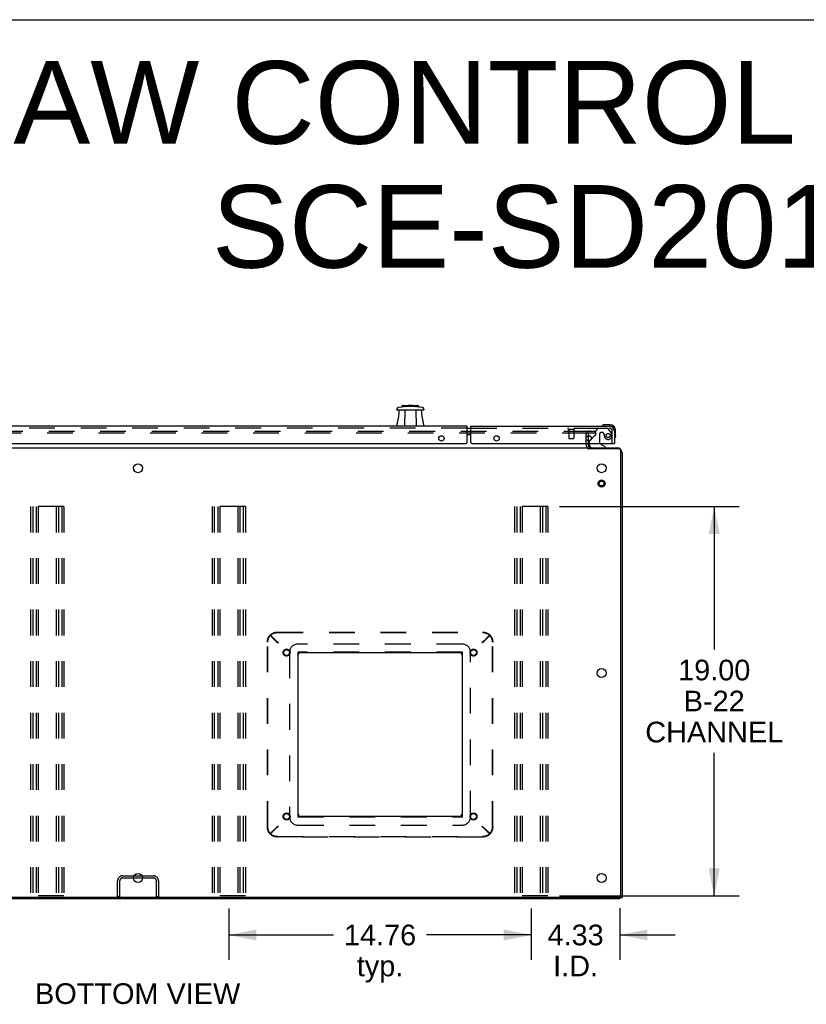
# Model space of a CAD drawing. Header units: inches. Extents: x 0 to 229, y 0 to 148.
# Tile 47 of 47: x 142 to 181, y 100 to 148. Entities that reach past the tile are written whole.
import ezdxf

# ---------------------------------------------------------------- set-up
doc = ezdxf.new("R2010")
doc.units = ezdxf.units.IN
doc.header["$LTSCALE"] = 12.571402
doc.header["$MEASUREMENT"] = 0
doc.linetypes.add('HIDDEN', pattern=[0.2, 0.1, -0.1])
doc.layers.get('0').update_dxf_attribs({"linetype": 'CONTINUOUS'})
for name, color, linetype in [('DEFAULT_2', 8, 'HIDDEN'), ('DIMENSIONS', 7, 'CONTINUOUS'), ('MASTER_DOOR_ASSEMBLY', 7, 'CONTINUOUS'), ('SLAVE_DOOR_ASSEMBLY', 7, 'CONTINUOUS')]:
    doc.layers.add(name, color=color, linetype=linetype)
doc.styles.get("Standard").update_dxf_attribs({"font": 'arial.ttf'})
doc.dimstyles.new('DIMSTYLE_1', dxfattribs={"dimtxt": 1.008401, "dimasz": 1.344535, "dimexe": 0.09, "dimexo": 0.07, "dimgap": 0.0375, "dimtad": 0, "dimtih": 1, "dimtoh": 1, "dimzin": 4, "dimdsep": 46, "dimtxsty": 'Standard', "dimblk": '_FILLED', "dimblk1": '_FILLED', "dimblk2": '_FILLED', "dimcen": 0.09, "dimazin": 1, "dimtfac": 1, "dimtdec": 3, "dimtofl": 0, "dimtmove": 0, "dimatfit": 3, "dimldrblk": '_FILLED', "dimfxl": 0, "dimtolj": 1, "dimtzin": 4, "dimarcsym": 0})

# ---------------------------------------------------------------- blocks, each defined once
blk = doc.blocks.new('_FILLED')
at = {"color": 0, "linetype": 'ByBlock'}
blk.add_solid([(0, 0), (-1, 0.2), (-1, -0.2)], dxfattribs=at)
blk = doc.blocks.new('*D7')
at = {"layer": 'DIMENSIONS', "color": 2, "linetype": 'Continuous'}
for p, q in [((168.766, 124.135), (177.526, 124.135)), ((176.316, 124.135), (176.316, 117.167)), ((176.316, 105.135), (176.316, 112.125)), ((168.766, 105.135), (177.526, 105.135))]:
    blk.add_line(p, q, dxfattribs=at)
at = {"layer": 'DIMENSIONS', "color": 2, "linetype": 'Continuous', "xscale": 1.3445349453, "yscale": 1.3445349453, "zscale": 1.3445349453}
for p, rotation in [((176.316, 124.135), 90), ((176.316, 105.135), 270)]:
    blk.add_blockref('_FILLED', p, dxfattribs=dict(at, rotation=rotation))
at = {"layer": 'DIMENSIONS', "color": 2, "linetype": 'Continuous', "insert": (176.316, 116.663), "char_height": 1.0084, "width": 6.72143, "attachment_point": 2, "line_spacing_factor": 0.9}
blk.add_mtext('19.00\\PB-22\\PCHANNEL', dxfattribs=at)
blk = doc.blocks.new('*D19')
at = {"layer": 'DIMENSIONS', "color": 2, "linetype": 'Continuous'}
for p, q in [((167.388, 104.515), (167.388, 102.018)), ((171.713, 104.54), (171.713, 102.018)), ((167.388, 103.228), (164.698, 103.228)), ((171.713, 103.228), (174.402, 103.228))]:
    blk.add_line(p, q, dxfattribs=at)
at = {"layer": 'DIMENSIONS', "color": 2, "linetype": 'Continuous', "xscale": 1.3445349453, "yscale": 1.3445349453, "zscale": 1.3445349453}
blk.add_blockref('_FILLED', (167.388, 103.228), dxfattribs=at)
at = {"layer": 'DIMENSIONS', "color": 2, "linetype": 'Continuous', "xscale": 1.3445349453, "yscale": 1.3445349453, "zscale": 1.3445349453, "rotation": 180}
blk.add_blockref('_FILLED', (171.713, 103.228), dxfattribs=at)
at = {"layer": 'DIMENSIONS', "color": 2, "linetype": 'Continuous', "insert": (169.55, 103.733), "char_height": 1.0084, "width": 2.7403, "attachment_point": 2, "line_spacing_factor": 0.9}
blk.add_mtext('4.33\\PI.D.', dxfattribs=at)
blk = doc.blocks.new('*D20')
at = {"layer": 'DIMENSIONS', "color": 2, "linetype": 'Continuous'}
for p, q in [((152.624, 104.515), (152.624, 102.018)), ((167.388, 104.515), (167.388, 102.018)), ((152.624, 103.228), (157.74, 103.228)), ((167.388, 103.228), (162.272, 103.228))]:
    blk.add_line(p, q, dxfattribs=at)
at = {"layer": 'DIMENSIONS', "color": 2, "linetype": 'Continuous', "xscale": 1.3445349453, "yscale": 1.3445349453, "zscale": 1.3445349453, "rotation": 180}
blk.add_blockref('_FILLED', (152.624, 103.228), dxfattribs=at)
at = {"layer": 'DIMENSIONS', "color": 2, "linetype": 'Continuous', "xscale": 1.3445349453, "yscale": 1.3445349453, "zscale": 1.3445349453}
blk.add_blockref('_FILLED', (167.388, 103.228), dxfattribs=at)
at = {"layer": 'DIMENSIONS', "color": 2, "linetype": 'Continuous', "insert": (160.006, 103.733), "char_height": 1.0084, "width": 3.52378, "attachment_point": 2, "line_spacing_factor": 0.9}
blk.add_mtext('14.76\\Ptyp.', dxfattribs=at)

msp = doc.modelspace()

# ---------------------------------------------------------------- linework, layer by layer
at = {"color": 7, "linetype": 'Continuous'}
for p, q in [((0, 147.899), (228.571, 147.899)), ((170.171, 126.964), (170.171, 127.01)), ((147.976, 106.01), (148.414, 106.01)), ((171.713, 105.083), (171.713, 105.01)), ((171.713, 105.062), (171.817, 105.062))]:
    msp.add_line(p, q, dxfattribs=at)
at = {"color": 3, "linetype": 'Continuous'}
for p, q in [((170.067, 127.419), (170.067, 127.509)), ((170.171, 127.595), (170.171, 127.333)), ((126.25, 127.01), (170.14, 127.01)), ((170.067, 127.153), (170.067, 127.214)), ((170.171, 127.214), (170.171, 127.153)), ((170.171, 127.01), (171.57, 127.01)), ((171.645, 126.958), (170.19, 126.958)), ((171.765, 105.182), (171.765, 126.838)), ((171.817, 126.764), (171.817, 105.062)), ((156.006, 109.135), (156.006, 116.885)), ((156.131, 117.01), (163.881, 117.01)), ((164.006, 116.885), (164.006, 109.135)), ((163.881, 109.01), (156.131, 109.01)), ((148.002, 106.114), (148.387, 106.114)), ((124.677, 105.01), (171.713, 105.01)), ((171.645, 105.062), (124.745, 105.062))]:
    msp.add_line(p, q, dxfattribs=at)
for points in [[(170.14, 126.978), (170.141, 126.976), (170.143, 126.974), (170.144, 126.973), (170.145, 126.972), (170.146, 126.97), (170.148, 126.969), (170.149, 126.969), (170.15, 126.968), (170.15, 126.968), (170.151, 126.967), (170.152, 126.967), (170.153, 126.967), (170.154, 126.967), (170.155, 126.967), (170.156, 126.966)], [(170.156, 126.966), (170.158, 126.966), (170.159, 126.966), (170.16, 126.966), (170.161, 126.966), (170.163, 126.966), (170.164, 126.966), (170.166, 126.965), (170.168, 126.965), (170.17, 126.965), (170.171, 126.964), (170.173, 126.964), (170.175, 126.963), (170.177, 126.962), (170.179, 126.962), (170.182, 126.961), (170.184, 126.96), (170.187, 126.959), (170.19, 126.958)]]:
    msp.add_lwpolyline(points, dxfattribs=at)
for centre in [(148.195, 126.01), (170.817, 126.01), (170.817, 116.01), (148.195, 106.01), (170.817, 106.01)]:
    msp.add_circle(centre, 0.219, dxfattribs=at)
for centre, radius, start, end in [((170.313, 127.153), 0.142, 180, 270), ((171.57, 126.764), 0.246, 0, 90), ((171.645, 126.838), 0.12, 0, 90), ((156.131, 116.885), 0.125, 90, 180), ((163.881, 116.885), 0.125, 0, 90), ((156.131, 109.135), 0.125, 180, 270), ((163.881, 109.135), 0.125, 270, 360), ((171.645, 105.182), 0.12, 270, 360)]:
    msp.add_arc(centre, radius, start, end, dxfattribs=at)
at = {"layer": 'DEFAULT_2', "color": 8, "linetype": 'HIDDEN'}
for p, q in [((126.234, 127.823), (170.156, 127.823)), ((170.156, 127.719), (126.234, 127.719)), ((170.067, 127.509), (170.067, 127.649)), ((170.067, 127.214), (170.067, 127.419)), ((170.171, 127.823), (170.483, 127.823)), ((170.483, 127.719), (170.171, 127.719)), ((170.171, 127.649), (170.171, 127.595)), ((170.483, 127.823), (170.483, 127.719)), ((170.171, 127.333), (170.171, 127.214)), ((142.953, 124.135), (142.953, 105.135)), ((144.578, 124.135), (142.953, 124.135)), ((143.057, 124.135), (143.057, 105.135)), ((143.224, 124.135), (143.224, 105.135)), ((143.328, 124.135), (143.328, 105.135)), ((144.203, 124.135), (144.203, 105.135)), ((144.307, 124.135), (144.307, 105.135)), ((144.474, 124.135), (144.474, 105.135)), ((144.578, 124.135), (144.578, 105.135)), ((151.811, 124.135), (151.811, 105.135)), ((153.436, 124.135), (151.811, 124.135)), ((151.915, 124.135), (151.915, 105.135)), ((152.082, 124.135), (152.082, 105.135)), ((152.186, 124.135), (152.186, 105.135)), ((153.061, 124.135), (153.061, 105.135)), ((153.165, 124.135), (153.165, 105.135)), ((153.332, 124.135), (153.332, 105.135)), ((153.436, 124.135), (153.436, 105.135)), ((168.2, 124.135), (166.575, 124.135)), ((166.575, 124.135), (166.575, 105.135)), ((166.679, 124.135), (166.679, 105.135)), ((166.846, 124.135), (166.846, 105.135)), ((166.95, 124.135), (166.95, 105.135)), ((167.825, 124.135), (167.825, 105.135)), ((167.929, 124.135), (167.929, 105.135)), ((168.096, 124.135), (168.096, 105.135)), ((168.2, 124.135), (168.2, 105.135)), ((154.638, 117.859), (154.997, 117.522)), ((154.638, 117.859), (154.638, 117.839)), ((154.638, 117.858), (154.658, 117.858)), ((154.986, 117.51), (154.638, 117.858)), ((154.638, 117.839), (154.997, 117.502)), ((155.006, 117.51), (154.658, 117.858)), ((155.001, 118.01), (165.01, 118.01)), ((155.001, 117.991), (165.01, 117.991)), ((165.006, 117.51), (165.354, 117.858)), ((165.373, 117.859), (165.014, 117.522)), ((165.373, 117.839), (165.014, 117.502)), ((165.025, 117.51), (165.373, 117.858)), ((165.373, 117.858), (165.354, 117.858)), ((165.373, 117.859), (165.373, 117.839)), ((154.506, 108.506), (154.506, 117.515)), ((154.525, 108.506), (154.525, 117.515)), ((154.986, 117.51), (155.006, 117.51)), ((154.997, 117.522), (155.026, 117.502)), ((154.997, 117.522), (154.997, 117.502)), ((154.997, 117.502), (155.026, 117.483)), ((155.006, 117.53), (155.006, 117.51)), ((155.026, 117.502), (155.006, 117.53)), ((155.009, 117.523), (155.006, 117.53)), ((155.009, 117.507), (155.006, 117.51)), ((155.026, 117.483), (155.006, 117.51)), ((155.026, 117.49), (155.006, 117.5)), ((155.016, 117.51), (155.009, 117.523)), ((155.016, 117.5), (155.009, 117.507)), ((155.026, 117.49), (155.016, 117.51)), ((155.026, 117.49), (155.016, 117.5)), ((155.026, 117.49), (155.016, 117.5)), ((155.026, 117.502), (155.026, 117.483)), ((164.015, 117.429), (155.997, 117.429)), ((164.986, 117.502), (165.006, 117.53)), ((165.014, 117.522), (164.986, 117.502)), ((164.986, 117.483), (165.006, 117.51)), ((164.986, 117.49), (164.996, 117.51)), ((165.014, 117.502), (164.986, 117.483)), ((164.986, 117.502), (164.986, 117.483)), ((164.986, 117.49), (165.005, 117.5)), ((164.986, 117.49), (164.996, 117.5)), ((164.986, 117.49), (164.996, 117.5)), ((164.996, 117.5), (165.002, 117.507)), ((165.002, 117.507), (165.006, 117.51)), ((165.005, 117.5), (165.019, 117.507)), ((165.006, 117.53), (165.006, 117.51)), ((165.025, 117.51), (165.006, 117.51)), ((165.014, 117.522), (165.014, 117.502)), ((165.019, 117.507), (165.025, 117.51)), ((165.486, 108.506), (165.486, 117.515)), ((165.506, 108.506), (165.506, 117.515)), ((155.587, 117.019), (155.587, 109.001)), ((155.987, 117.019), (155.987, 109.001)), ((164.015, 117.029), (155.997, 117.029)), ((164.025, 109.001), (164.025, 117.019)), ((164.425, 109.001), (164.425, 117.019)), ((155.997, 108.991), (164.015, 108.991)), ((154.997, 108.518), (154.638, 108.181)), ((154.638, 108.162), (154.986, 108.51)), ((154.997, 108.499), (154.638, 108.162)), ((154.638, 108.162), (154.638, 108.181)), ((154.638, 108.162), (154.658, 108.162)), ((154.658, 108.162), (155.006, 108.51)), ((154.993, 108.513), (154.986, 108.51)), ((154.986, 108.51), (155.006, 108.51)), ((155.006, 108.52), (154.993, 108.513)), ((155.026, 108.537), (154.997, 108.518)), ((154.997, 108.499), (154.997, 108.518)), ((155.026, 108.518), (154.997, 108.499)), ((155.006, 108.51), (155.026, 108.537)), ((155.026, 108.53), (155.006, 108.52)), ((155.006, 108.491), (155.026, 108.518)), ((155.009, 108.513), (155.006, 108.51)), ((155.006, 108.491), (155.006, 108.51)), ((155.016, 108.52), (155.009, 108.513)), ((155.026, 108.53), (155.016, 108.51)), ((155.026, 108.53), (155.016, 108.52)), ((155.026, 108.53), (155.016, 108.52)), ((155.026, 108.518), (155.026, 108.537)), ((155.997, 108.591), (164.015, 108.591)), ((164.986, 108.537), (165.014, 108.518)), ((165.006, 108.51), (164.986, 108.537)), ((164.986, 108.537), (164.986, 108.518)), ((164.986, 108.53), (165.005, 108.52)), ((164.986, 108.53), (164.996, 108.52)), ((164.986, 108.53), (164.996, 108.52)), ((164.986, 108.53), (164.996, 108.51)), ((164.986, 108.518), (165.014, 108.499)), ((165.006, 108.491), (164.986, 108.518)), ((164.996, 108.52), (165.002, 108.513)), ((164.996, 108.51), (165.002, 108.497)), ((165.002, 108.513), (165.006, 108.51)), ((165.002, 108.497), (165.006, 108.491)), ((165.025, 108.51), (165.006, 108.51)), ((165.354, 108.162), (165.006, 108.51)), ((165.006, 108.51), (165.006, 108.491)), ((165.014, 108.518), (165.373, 108.181)), ((165.014, 108.518), (165.014, 108.499)), ((165.014, 108.499), (165.373, 108.162)), ((165.373, 108.162), (165.025, 108.51)), ((165.373, 108.162), (165.354, 108.162)), ((165.373, 108.162), (165.373, 108.181)), ((155.001, 108.03), (165.01, 108.03)), ((165.01, 108.01), (155.001, 108.01)), ((147.195, 105.114), (147.195, 105.868)), ((147.299, 105.114), (147.299, 105.868)), ((147.441, 106.114), (148.002, 106.114)), ((147.441, 106.01), (147.976, 106.01)), ((148.387, 106.114), (148.948, 106.114)), ((148.414, 106.01), (148.948, 106.01)), ((149.091, 105.114), (149.091, 105.868)), ((149.195, 105.868), (149.195, 105.114)), ((144.578, 105.135), (142.953, 105.135)), ((147.299, 105.114), (147.195, 105.114)), ((149.091, 105.114), (149.195, 105.114)), ((153.436, 105.135), (151.811, 105.135)), ((168.2, 105.135), (166.575, 105.135))]:
    msp.add_line(p, q, dxfattribs=at)
for points in [[(154.506, 117.515), (154.506, 117.532), (154.507, 117.549), (154.508, 117.566), (154.51, 117.583), (154.513, 117.6), (154.516, 117.617), (154.52, 117.634), (154.524, 117.651), (154.529, 117.667), (154.534, 117.683), (154.54, 117.699), (154.546, 117.715), (154.553, 117.731), (154.561, 117.746), (154.569, 117.762), (154.577, 117.776), (154.586, 117.791), (154.596, 117.805), (154.606, 117.819), (154.616, 117.832), (154.627, 117.845), (154.638, 117.858)], [(154.525, 117.515), (154.525, 117.532), (154.526, 117.549), (154.528, 117.566), (154.53, 117.583), (154.532, 117.6), (154.535, 117.617), (154.539, 117.634), (154.543, 117.651), (154.548, 117.667), (154.554, 117.683), (154.559, 117.699), (154.566, 117.715), (154.573, 117.731), (154.58, 117.746), (154.588, 117.762), (154.597, 117.776), (154.606, 117.791), (154.615, 117.805), (154.625, 117.819), (154.635, 117.832), (154.646, 117.845), (154.658, 117.858)], [(154.638, 117.859), (154.65, 117.87), (154.662, 117.882), (154.675, 117.893), (154.688, 117.903), (154.701, 117.913), (154.715, 117.923), (154.729, 117.932), (154.743, 117.941), (154.758, 117.949), (154.773, 117.957), (154.788, 117.964), (154.803, 117.971), (154.819, 117.977), (154.835, 117.983), (154.851, 117.988), (154.867, 117.992), (154.884, 117.997), (154.9, 118), (154.917, 118.003), (154.934, 118.006), (154.95, 118.008), (154.967, 118.009), (154.984, 118.01), (155.001, 118.01)], [(154.638, 117.839), (154.65, 117.851), (154.662, 117.862), (154.675, 117.873), (154.688, 117.884), (154.701, 117.894), (154.715, 117.903), (154.729, 117.912), (154.743, 117.921), (154.758, 117.929), (154.773, 117.937), (154.788, 117.944), (154.803, 117.951), (154.819, 117.957), (154.835, 117.963), (154.851, 117.968), (154.867, 117.973), (154.884, 117.977), (154.9, 117.981), (154.917, 117.984), (154.934, 117.986), (154.95, 117.988), (154.967, 117.989), (154.984, 117.99), (155.001, 117.991)], [(165.01, 118.01), (165.027, 118.01), (165.044, 118.009), (165.061, 118.008), (165.078, 118.006), (165.094, 118.003), (165.111, 118), (165.128, 117.997), (165.144, 117.992), (165.16, 117.988), (165.176, 117.983), (165.192, 117.977), (165.208, 117.971), (165.223, 117.964), (165.238, 117.957), (165.253, 117.949), (165.268, 117.941), (165.282, 117.932), (165.296, 117.923), (165.31, 117.913), (165.324, 117.903), (165.337, 117.893), (165.349, 117.882), (165.361, 117.87), (165.373, 117.859)], [(165.01, 117.991), (165.027, 117.99), (165.044, 117.989), (165.061, 117.988), (165.078, 117.986), (165.094, 117.984), (165.111, 117.981), (165.128, 117.977), (165.144, 117.973), (165.16, 117.968), (165.176, 117.963), (165.192, 117.957), (165.208, 117.951), (165.223, 117.944), (165.238, 117.937), (165.253, 117.929), (165.268, 117.921), (165.282, 117.912), (165.296, 117.903), (165.31, 117.894), (165.324, 117.884), (165.337, 117.873), (165.349, 117.862), (165.361, 117.851), (165.373, 117.839)], [(165.354, 117.858), (165.365, 117.845), (165.376, 117.832), (165.386, 117.819), (165.396, 117.805), (165.405, 117.791), (165.414, 117.776), (165.423, 117.762), (165.431, 117.746), (165.438, 117.731), (165.445, 117.715), (165.452, 117.699), (165.458, 117.683), (165.463, 117.667), (165.468, 117.651), (165.472, 117.634), (165.476, 117.617), (165.479, 117.6), (165.482, 117.583), (165.484, 117.566), (165.485, 117.549), (165.486, 117.532), (165.486, 117.515)], [(165.373, 117.858), (165.384, 117.845), (165.395, 117.832), (165.406, 117.819), (165.416, 117.805), (165.425, 117.791), (165.434, 117.776), (165.442, 117.762), (165.45, 117.746), (165.458, 117.731), (165.465, 117.715), (165.471, 117.699), (165.477, 117.683), (165.483, 117.667), (165.487, 117.651), (165.492, 117.634), (165.495, 117.617), (165.498, 117.6), (165.501, 117.583), (165.503, 117.566), (165.504, 117.549), (165.505, 117.532), (165.506, 117.515)], [(155.006, 117.5), (154.993, 117.507), (154.986, 117.51)], [(155.016, 117.5), (155.009, 117.507), (155.006, 117.51)], [(164.996, 117.51), (165.002, 117.523), (165.006, 117.53)], [(164.996, 117.5), (165.002, 117.507), (165.006, 117.51)], [(154.638, 108.162), (154.627, 108.175), (154.616, 108.188), (154.606, 108.201), (154.596, 108.215), (154.586, 108.229), (154.577, 108.244), (154.569, 108.259), (154.561, 108.274), (154.553, 108.289), (154.546, 108.305), (154.54, 108.321), (154.534, 108.337), (154.529, 108.353), (154.524, 108.37), (154.52, 108.386), (154.516, 108.403), (154.513, 108.42), (154.51, 108.437), (154.508, 108.454), (154.507, 108.471), (154.506, 108.488), (154.506, 108.506)], [(154.658, 108.162), (154.646, 108.175), (154.635, 108.188), (154.625, 108.201), (154.615, 108.215), (154.606, 108.229), (154.597, 108.244), (154.588, 108.259), (154.58, 108.274), (154.573, 108.289), (154.566, 108.305), (154.559, 108.321), (154.554, 108.337), (154.548, 108.353), (154.543, 108.37), (154.539, 108.386), (154.535, 108.403), (154.532, 108.42), (154.53, 108.437), (154.528, 108.454), (154.526, 108.471), (154.525, 108.488), (154.525, 108.506)], [(155.001, 108.03), (154.984, 108.03), (154.967, 108.031), (154.95, 108.032), (154.934, 108.034), (154.917, 108.037), (154.9, 108.04), (154.884, 108.043), (154.867, 108.047), (154.851, 108.052), (154.835, 108.057), (154.819, 108.063), (154.803, 108.069), (154.788, 108.076), (154.773, 108.083), (154.758, 108.091), (154.743, 108.099), (154.729, 108.108), (154.715, 108.117), (154.701, 108.126), (154.688, 108.137), (154.675, 108.147), (154.662, 108.158), (154.65, 108.169), (154.638, 108.181)], [(155.001, 108.01), (154.984, 108.01), (154.967, 108.011), (154.95, 108.013), (154.934, 108.015), (154.917, 108.017), (154.9, 108.02), (154.884, 108.024), (154.867, 108.028), (154.851, 108.032), (154.835, 108.038), (154.819, 108.043), (154.803, 108.05), (154.788, 108.056), (154.773, 108.064), (154.758, 108.071), (154.743, 108.079), (154.729, 108.088), (154.715, 108.097), (154.701, 108.107), (154.688, 108.117), (154.675, 108.128), (154.662, 108.138), (154.65, 108.15), (154.638, 108.162)], [(155.016, 108.52), (155.009, 108.513), (155.006, 108.51)], [(155.016, 108.51), (155.009, 108.497), (155.006, 108.491)], [(164.996, 108.52), (165.002, 108.513), (165.006, 108.51)], [(165.005, 108.52), (165.019, 108.513), (165.025, 108.51)], [(165.373, 108.181), (165.361, 108.169), (165.349, 108.158), (165.337, 108.147), (165.324, 108.137), (165.31, 108.126), (165.296, 108.117), (165.282, 108.108), (165.268, 108.099), (165.253, 108.091), (165.238, 108.083), (165.223, 108.076), (165.208, 108.069), (165.192, 108.063), (165.176, 108.057), (165.16, 108.052), (165.144, 108.047), (165.128, 108.043), (165.111, 108.04), (165.094, 108.037), (165.078, 108.034), (165.061, 108.032), (165.044, 108.031), (165.027, 108.03), (165.01, 108.03)], [(165.373, 108.162), (165.361, 108.15), (165.349, 108.138), (165.337, 108.128), (165.324, 108.117), (165.31, 108.107), (165.296, 108.097), (165.282, 108.088), (165.268, 108.079), (165.253, 108.071), (165.238, 108.064), (165.223, 108.056), (165.208, 108.05), (165.192, 108.043), (165.176, 108.038), (165.16, 108.032), (165.144, 108.028), (165.128, 108.024), (165.111, 108.02), (165.094, 108.017), (165.078, 108.015), (165.061, 108.013), (165.044, 108.011), (165.027, 108.01), (165.01, 108.01)], [(165.486, 108.506), (165.486, 108.488), (165.485, 108.471), (165.484, 108.454), (165.482, 108.437), (165.479, 108.42), (165.476, 108.403), (165.472, 108.386), (165.468, 108.37), (165.463, 108.353), (165.458, 108.337), (165.452, 108.321), (165.445, 108.305), (165.438, 108.289), (165.431, 108.274), (165.423, 108.259), (165.414, 108.244), (165.405, 108.229), (165.396, 108.215), (165.386, 108.201), (165.376, 108.188), (165.365, 108.175), (165.354, 108.162)], [(165.506, 108.506), (165.505, 108.488), (165.504, 108.471), (165.503, 108.454), (165.501, 108.437), (165.498, 108.42), (165.495, 108.403), (165.492, 108.386), (165.487, 108.37), (165.483, 108.353), (165.477, 108.337), (165.471, 108.321), (165.465, 108.305), (165.458, 108.289), (165.45, 108.274), (165.442, 108.259), (165.434, 108.244), (165.425, 108.229), (165.416, 108.215), (165.406, 108.201), (165.395, 108.188), (165.384, 108.175), (165.373, 108.162)]]:
    msp.add_lwpolyline(points, dxfattribs=at)
for centre, radius in [((170.817, 125.26), 0.169), ((170.817, 125.26), 0.125), ((170.817, 125.26), 0.124), ((170.817, 125.26), 0.114), ((155.443, 117.01), 0.169), ((155.443, 117.01), 0.141), ((164.568, 117.01), 0.169), ((164.568, 117.01), 0.141), ((155.443, 109.01), 0.169), ((155.443, 109.01), 0.141), ((164.568, 109.01), 0.169), ((164.568, 109.01), 0.141)]:
    msp.add_circle(centre, radius, dxfattribs=at)
for centre, radius, start, end in [((170.241, 127.649), 0.174, 90, 180), ((170.241, 127.649), 0.07, 90, 180), ((170.313, 127.153), 0.246, 180, 225.7759), ((155.997, 117.019), 0.41, 90, 180), ((164.015, 117.019), 0.41, 0, 90), ((155.997, 117.019), 0.01, 90, 180), ((164.015, 117.019), 0.01, 0, 90), ((155.997, 109.001), 0.41, 180, 270), ((155.997, 109.001), 0.01, 180, 270), ((164.015, 109.001), 0.41, 270, 360), ((164.015, 109.001), 0.01, 270, 360), ((147.441, 105.868), 0.246, 90, 180), ((147.441, 105.868), 0.142, 90, 180), ((148.948, 105.868), 0.246, 0, 90), ((148.948, 105.868), 0.142, 0, 90)]:
    msp.add_arc(centre, radius, start, end, dxfattribs=at)
at = {"layer": 'MASTER_DOOR_ASSEMBLY', "color": 7, "linetype": 'Continuous'}
for p, q in [((160.824, 128.86), (160.823, 128.89)), ((160.824, 128.86), (162.143, 128.86)), ((160.942, 128.855), (162.024, 128.855)), ((161.082, 129.059), (161.061, 129.009)), ((161.109, 129.077), (161.857, 129.077)), ((161.217, 128.855), (161.204, 128.068)), ((161.373, 129.084), (161.594, 129.084)), ((161.373, 129.077), (161.373, 129.084)), ((161.39, 129.077), (161.39, 129.084)), ((161.483, 129.077), (161.483, 129.084)), ((161.576, 129.077), (161.576, 129.084)), ((161.594, 129.077), (161.594, 129.084)), ((161.749, 128.855), (161.763, 128.068)), ((161.884, 129.059), (161.905, 129.009)), ((162.144, 128.89), (162.143, 128.86)), ((160.843, 128.068), (160.847, 128.178)), ((162.119, 128.178), (162.123, 128.068)), ((164.254, 127.964), (164.344, 127.964)), ((164.344, 127.644), (164.254, 127.644))]:
    msp.add_line(p, q, dxfattribs=at)
at = {"layer": 'MASTER_DOOR_ASSEMBLY', "color": 8, "linetype": 'HIDDEN'}
msp.add_line((164.254, 127.964), (125.177, 127.964), dxfattribs=at)
at = {"layer": 'MASTER_DOOR_ASSEMBLY', "color": 3, "linetype": 'Continuous'}
for p, q in [((164.254, 128.068), (125.194, 128.068)), ((164.254, 127.277), (164.254, 128.068)), ((124.968, 127.214), (164.192, 127.214))]:
    msp.add_line(p, q, dxfattribs=at)
at = {"layer": 'MASTER_DOOR_ASSEMBLY', "color": 7, "linetype": 'Continuous'}
for points in [[(161.061, 129.009), (161.06, 129.007), (161.058, 129.003), (161.055, 128.999), (161.051, 128.996), (161.047, 128.994), (161.042, 128.992), (161.037, 128.991)], [(161.054, 128.86), (161.056, 128.86), (161.057, 128.859), (161.059, 128.858), (161.061, 128.857), (161.062, 128.856), (161.063, 128.855)], [(161.903, 128.855), (161.904, 128.856), (161.906, 128.857), (161.907, 128.858), (161.909, 128.859), (161.911, 128.86), (161.912, 128.86)], [(161.929, 128.991), (161.924, 128.992), (161.919, 128.994), (161.915, 128.996), (161.911, 128.999), (161.908, 129.003), (161.906, 129.007), (161.905, 129.009)]]:
    msp.add_lwpolyline(points, dxfattribs=at)
at = {"layer": 'MASTER_DOOR_ASSEMBLY', "color": 3, "linetype": 'Continuous'}
msp.add_circle((163.004, 127.464), 0.133, dxfattribs=at)
at = {"layer": 'MASTER_DOOR_ASSEMBLY', "color": 7, "linetype": 'Continuous'}
for centre, radius, start, end in [((160.901, 128.893), 0.0787, 98.674, 182), ((158.617, 128.855), 2.325, 344.2465, 360), ((161.483, 125.079), 3.937, 81.326, 98.674), ((161.07, 128.851), 0.00984, 30, 75), ((161.109, 129.047), 0.0295, 90, 157.5), ((161.404, 128.851), 0.00984, 30.0533, 90), ((161.563, 128.851), 0.00984, 90, 149.9467), ((161.748, 128.81), 0.197, 90, 93.019), ((161.857, 129.047), 0.0295, 22.5, 90), ((161.896, 128.851), 0.00984, 90, 150), ((164.349, 128.855), 2.325, 180, 195.7535), ((162.065, 128.893), 0.0787, 358, 81.326), ((161.044, 128.171), 0.197, 164.2465, 178), ((161.922, 128.171), 0.197, 2, 15.7535)]:
    msp.add_arc(centre, radius, start, end, dxfattribs=at)
at = {"layer": 'MASTER_DOOR_ASSEMBLY', "color": 3, "linetype": 'Continuous'}
msp.add_arc((164.192, 127.277), 0.0625, 270, 360, dxfattribs=at)
at = {"layer": 'SLAVE_DOOR_ASSEMBLY', "color": 7, "linetype": 'Continuous'}
for p, q in [((164.254, 127.964), (164.442, 127.964)), ((170.85, 128.082), (170.848, 128.082)), ((170.853, 128.083), (170.85, 128.082)), ((170.944, 128.125), (170.982, 128.128)), ((171.239, 128.128), (170.982, 128.128)), ((171.239, 128.068), (171.195, 128.068)), ((171.442, 127.822), (171.442, 127.865)), ((171.502, 127.609), (171.502, 127.865)), ((164.442, 127.644), (164.254, 127.644)), ((170.323, 127.441), (170.242, 127.36)), ((171.455, 127.473), (171.457, 127.48)), ((171.502, 127.609), (171.499, 127.571)), ((170.213, 127.214), (170.213, 127.167)), ((171, 127.049), (170.761, 127.187)), ((171, 127.01), (171, 127.049)), ((171.422, 127.214), (171.442, 127.214))]:
    msp.add_line(p, q, dxfattribs=at)
at = {"layer": 'SLAVE_DOOR_ASSEMBLY', "color": 3, "linetype": 'Continuous'}
for p, q in [((164.442, 128.068), (171.195, 128.068)), ((164.442, 127.277), (164.442, 128.068)), ((171.442, 127.822), (171.442, 127.214)), ((164.504, 127.214), (171.422, 127.214))]:
    msp.add_line(p, q, dxfattribs=at)
at = {"layer": 'SLAVE_DOOR_ASSEMBLY', "color": 8, "linetype": 'HIDDEN'}
for p, q in [((164.442, 127.964), (171.213, 127.964)), ((169.196, 127.921), (169.48, 127.921)), ((169.214, 127.921), (169.214, 127.474)), ((169.462, 127.921), (169.462, 127.474)), ((170.646, 127.943), (170.52, 127.817)), ((171.097, 127.943), (170.646, 127.943)), ((171.263, 127.765), (171.162, 127.91)), ((169.224, 127.464), (169.452, 127.464)), ((170.461, 127.58), (170.323, 127.441)), ((170.52, 127.817), (170.52, 127.638)), ((170.712, 127.653), (170.712, 127.274)), ((170.843, 127.751), (170.81, 127.751)), ((170.941, 127.664), (170.941, 127.653)), ((171.338, 127.214), (171.338, 127.822)), ((170.213, 127.29), (170.213, 127.214)), ((170.37, 127.01), (171, 127.01))]:
    msp.add_line(p, q, dxfattribs=at)
at = {"layer": 'SLAVE_DOOR_ASSEMBLY', "color": 7, "linetype": 'Continuous'}
msp.add_lwpolyline([(170.848, 128.082), (170.847, 128.081), (170.847, 128.081)], dxfattribs=at)
at = {"layer": 'SLAVE_DOOR_ASSEMBLY', "color": 3, "linetype": 'Continuous'}
for centre in [(165.692, 127.464), (170.192, 127.464)]:
    msp.add_circle(centre, 0.133, dxfattribs=at)
at = {"layer": 'SLAVE_DOOR_ASSEMBLY', "color": 8, "linetype": 'HIDDEN'}
msp.add_circle((171.138, 127.601), 0.101, dxfattribs=at)
for centre, radius, start, end in [((169.196, 127.943), 0.0215, 90, 270), ((169.48, 127.943), 0.0215, 270, 90), ((171.097, 127.864), 0.079, 35.1, 90), ((171.195, 127.822), 0.142, 0, 90), ((169.224, 127.474), 0.01, 180, 270), ((169.452, 127.474), 0.01, 270, 360), ((170.532, 127.509), 0.1, 111.6096, 135), ((170.481, 127.638), 0.039, 291.6096, 360), ((170.81, 127.653), 0.098, 90, 180), ((170.843, 127.653), 0.098, 0, 90), ((171.334, 127.664), 0.393, 181.6599, 197.9298), ((171.138, 127.601), 0.187, 197.8482, 16.8439), ((170.947, 127.544), 0.386, 16.8439, 35.1), ((170.313, 127.29), 0.1, 152.9825, 180), ((170.812, 127.274), 0.1, 180, 216.5468)]:
    msp.add_arc(centre, radius, start, end, dxfattribs=at)
at = {"layer": 'SLAVE_DOOR_ASSEMBLY', "color": 7, "linetype": 'Continuous'}
for centre, radius, start, end in [((170.862, 128.08), 0.015, 120.8899, 173.6204), ((170.862, 128.083), 0.015, 186.3796, 270), ((170.982, 127.878), 0.25, 90, 120.8899), ((171.239, 127.865), 0.263, 0, 90), ((171.239, 127.865), 0.203, 0, 90), ((170.313, 127.29), 0.1, 135, 152.9825), ((171.457, 127.488), 0.015, 180, 263.6204), ((171.453, 127.488), 0.015, 276.3796, 329.1101), ((171.252, 127.609), 0.25, 329.1101, 360), ((170.37, 127.167), 0.157, 180, 270), ((170.812, 127.274), 0.1, 216.5468, 239.908)]:
    msp.add_arc(centre, radius, start, end, dxfattribs=at)
at = {"layer": 'SLAVE_DOOR_ASSEMBLY', "color": 3, "linetype": 'Continuous'}
for centre, radius, start, end in [((171.195, 127.822), 0.246, 0, 90), ((164.504, 127.277), 0.0625, 180, 270)]:
    msp.add_arc(centre, radius, start, end, dxfattribs=at)

# ---------------------------------------------------------------- texts
at = {"layer": 'DIMENSIONS', "color": 2, "linetype": 'Continuous', "attachment_point": 2, "line_spacing_factor": 0.9}
for s, insert, char_height, width in [('SAGINAW CONTROL & ENGINEERING\\PSCE-SD201206LG', (175.601, 145.879), 4.0336, 101.87476), ('BOTTOM VIEW', (148.176, 100.871), 1.0084, 9.99404)]:
    msp.add_mtext(s, dxfattribs=dict(at, insert=insert, char_height=char_height, width=width))

# ---------------------------------------------------------------- dimensions: what is measured, and where the dimension line sits
at = {"layer": 'DIMENSIONS', "color": 2, "linetype": 'Continuous'}
for base, p1, p2, angle, text, picture, middle in [((176.316, 105.135), (168.696, 124.135), (168.696, 105.135), 270, '<>\\PB-22\\PCHANNEL\\P[]', '*D7', (176.316, 114.646)), ((152.624, 103.228), (167.388, 104.585), (152.624, 104.585), 180, '<>\\Ptyp.\\P[]', '*D20', (160.006, 102.472)), ((167.3875, 103.2284), (171.7126, 104.61), (167.3875, 104.5848), 180, '<>\\PI.D.\\P[]', '*D19', (169.5501, 102.4721))]:
    dim = msp.add_linear_dim(base=base, p1=p1, p2=p2, angle=angle, text=text, dimstyle='DIMSTYLE_1', dxfattribs=at)
    dim.commit()
    dim.dimension.update_dxf_attribs({"geometry": picture, "text_midpoint": middle, "dimtype": 160})

doc.saveas('drawing.dxf')
